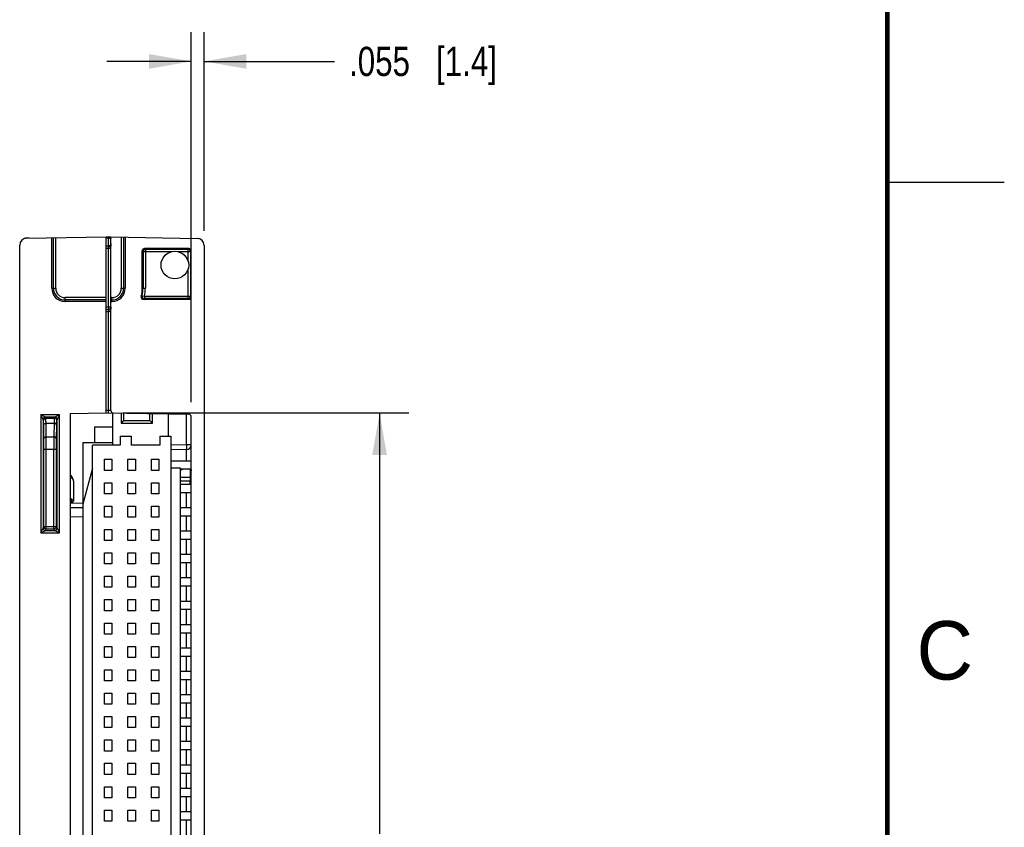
# Model space of a CAD drawing. Header units: inches. Extents: x 0 to 22, y 0 to 17.
# Tile 41 of 42: x 17.8 to 22, y 10 to 13.4. Entities that reach past the tile are written whole.
import ezdxf

# ---------------------------------------------------------------- set-up
doc = ezdxf.new("R2010")
doc.units = ezdxf.units.IN
doc.header["$LTSCALE"] = 1.21
doc.header["$MEASUREMENT"] = 0
doc.layers.get('0').update_dxf_attribs({"linetype": 'CONTINUOUS'})
doc.layers.add('DIMENSIONS', color=7, linetype='CONTINUOUS')
doc.styles.get("Standard").update_dxf_attribs({"font": 'txt', "width": 0.8})
doc.styles.add('TEXTSTYLE_2', font='txt')
doc.dimstyles.new('DIMSTYLE_1', dxfattribs={"dimtxt": 0.125, "dimasz": 0.18, "dimexe": 0.18, "dimexo": 0.0625, "dimgap": 0.09, "dimtad": 0, "dimtih": 1, "dimtoh": 1, "dimdec": 3, "dimzin": 4, "dimdsep": 46, "dimtxsty": 'STANDARD', "dimblk": '_FILLED', "dimblk1": '_FILLED', "dimblk2": '_FILLED', "dimcen": 0.09, "dimadec": 0, "dimazin": 0, "dimtp": 0.01, "dimtm": 0.01, "dimtfac": 1, "dimtdec": 3, "dimtofl": 0, "dimtmove": 0, "dimatfit": 3, "dimldrblk": '_FILLED', "dimfxl": 1, "dimtolj": 1, "dimtzin": 4, "dimarcsym": 0})

# ---------------------------------------------------------------- blocks, each defined once
blk = doc.blocks.new('_FILLED')
at = {"color": 0, "linetype": 'BYBLOCK'}
blk.add_solid([(0, 0), (-1, 0.174), (-1, -0.174)], dxfattribs=at)
blk = doc.blocks.new('*D7')
at = {"layer": 'DIMENSIONS', "color": 2, "linetype": 'CONTINUOUS'}
for p, q in [((18.235, 11.7653), (19.4555, 11.7653)), ((19.3305, 11.7653), (19.3305, 9.9661)), ((19.3305, 8.2504), (19.3305, 9.7161)), ((18.245, 8.2504), (19.4555, 8.2504))]:
    blk.add_line(p, q, dxfattribs=at)
at = {"layer": 'DIMENSIONS', "color": 2, "linetype": 'CONTINUOUS', "xscale": 0.18, "yscale": 0.18, "zscale": 0.18}
for p, rotation in [((19.3305, 11.7653), 90), ((19.3305, 8.2504), 270)]:
    blk.add_blockref('_FILLED', p, dxfattribs=dict(at, rotation=rotation))
at = {"layer": 'DIMENSIONS', "color": 2, "linetype": 'CONTINUOUS', "insert": (19.3305, 9.9036), "char_height": 0.125, "width": 1.325, "attachment_point": 2, "line_spacing_factor": 0.9}
blk.add_mtext('3.515{\\Ftxt.shx;\\W1.000000;\\H0.125000; }[89.28]', dxfattribs=at)
blk = doc.blocks.new('*D8')
at = {"layer": 'DIMENSIONS', "color": 2, "linetype": 'CONTINUOUS'}
for p, q in [((18.5255, 11.8118), (18.5255, 13.3933)), ((18.5805, 12.5442), (18.5805, 13.3933)), ((18.5255, 13.2683), (18.1655, 13.2683)), ((18.5805, 13.2683), (19.1375, 13.2683))]:
    blk.add_line(p, q, dxfattribs=at)
at = {"layer": 'DIMENSIONS', "color": 2, "linetype": 'CONTINUOUS', "xscale": 0.18, "yscale": 0.18, "zscale": 0.18}
blk.add_blockref('_FILLED', (18.5255, 13.2683), dxfattribs=at)
at = {"layer": 'DIMENSIONS', "color": 2, "linetype": 'CONTINUOUS', "xscale": 0.18, "yscale": 0.18, "zscale": 0.18, "rotation": 180}
blk.add_blockref('_FILLED', (18.5805, 13.2683), dxfattribs=at)
at = {"layer": 'DIMENSIONS', "color": 2, "linetype": 'CONTINUOUS', "insert": (19.2, 13.3308), "char_height": 0.125, "width": 1.025, "attachment_point": 1, "line_spacing_factor": 0.9}
blk.add_mtext('.055{\\Ftxt.shx;\\W1.000000;\\H0.125000; }[1.4]', dxfattribs=at)

msp = doc.modelspace()

# ---------------------------------------------------------------- linework, layer by layer
at = {"color": 2, "linetype": 'CONTINUOUS'}
msp.add_line((22, 12.75), (21.5, 12.75), dxfattribs=at)
at = {"color": 7, "linetype": 'CONTINUOUS'}
for p, q in [((17.822, 12.5121), (18.1625, 12.5181)), ((17.822, 12.5121), (17.822, 12.5129)), ((17.8325, 12.5131), (17.8223, 12.5129)), ((17.8325, 12.5131), (17.8325, 12.5123)), ((17.9295, 12.2983), (17.9295, 12.514)), ((17.9364, 12.2983), (17.9364, 12.5141)), ((17.9464, 12.2983), (17.9464, 12.5143)), ((18.1625, 12.5181), (18.1725, 12.5183)), ((18.1625, 11.7651), (18.1625, 12.5181)), ((18.1625, 12.5132), (18.1726, 12.5134)), ((18.1725, 12.5134), (18.1725, 12.5183)), ((18.1725, 12.5183), (18.1825, 12.5181)), ((18.1726, 12.4804), (18.1726, 12.5134)), ((18.1825, 11.7749), (18.1825, 12.5181)), ((18.1825, 12.5181), (18.551, 12.5117)), ((18.2267, 12.5173), (18.2267, 12.2983)), ((18.2367, 12.5171), (18.2367, 12.2983)), ((18.2435, 12.517), (18.2435, 12.2983)), ((17.7925, 6.5374), (17.7925, 12.4822)), ((18.1625, 12.4803), (18.1726, 12.4804)), ((18.1726, 12.4777), (18.1625, 12.4776)), ((18.1726, 12.4677), (18.1625, 12.4676)), ((18.1793, 12.4804), (18.1726, 12.4804)), ((18.1726, 12.4677), (18.1726, 12.4777)), ((18.1726, 12.2177), (18.1726, 12.4677)), ((18.3165, 12.2983), (18.3165, 12.4583)), ((18.3165, 12.4583), (18.3197, 12.4551)), ((18.3197, 12.4551), (18.3197, 12.2983)), ((18.3197, 12.4551), (18.4438, 12.4551)), ((18.3265, 12.4683), (18.3296, 12.4651)), ((18.5155, 12.4683), (18.3265, 12.4683)), ((18.3296, 12.4651), (18.3296, 12.2983)), ((18.3296, 12.4651), (18.5124, 12.4651)), ((18.4672, 12.4551), (18.5224, 12.4551)), ((18.5155, 12.4683), (18.5124, 12.4651)), ((18.5124, 12.4131), (18.5124, 12.4651)), ((18.5255, 12.4583), (18.5224, 12.4551)), ((18.5224, 12.4551), (18.5224, 12.2642)), ((18.5255, 12.2611), (18.5255, 12.4583)), ((18.5805, 12.4817), (18.5805, 6.5379)), ((18.5124, 12.2542), (18.5124, 12.3814)), ((17.9295, 12.2983), (17.9464, 12.2983)), ((18.2267, 12.2983), (18.2435, 12.2983)), ((18.3165, 12.2983), (18.3296, 12.2983)), ((17.9865, 12.2413), (17.9865, 12.2581)), ((18.1625, 12.2581), (17.9865, 12.2581)), ((18.1625, 12.2481), (17.9865, 12.2481)), ((18.1865, 12.2581), (18.1825, 12.2581)), ((18.1865, 12.2481), (18.1825, 12.2481)), ((18.1865, 12.2413), (18.1865, 12.2581)), ((18.3158, 12.2666), (18.3255, 12.2642)), ((18.3215, 12.2511), (18.5155, 12.2511)), ((18.3255, 12.2642), (18.3255, 12.2542)), ((18.3255, 12.2642), (18.5224, 12.2642)), ((18.5124, 12.2542), (18.3255, 12.2542)), ((18.5155, 12.2511), (18.5124, 12.2542)), ((18.5255, 12.2611), (18.5224, 12.2642)), ((18.1625, 12.2413), (17.9865, 12.2413)), ((18.1726, 12.2177), (18.1625, 12.2176)), ((18.1726, 12.2077), (18.1625, 12.2076)), ((18.1825, 12.2177), (18.1726, 12.2177)), ((18.1726, 12.2177), (18.1726, 12.2077)), ((18.1726, 12.1977), (18.1726, 12.2077)), ((18.1825, 12.2413), (18.1865, 12.2413)), ((18.1726, 12.1977), (18.1625, 12.1976)), ((18.1726, 11.7753), (18.1726, 12.1977)), ((17.8826, 11.7567), (17.8826, 11.2524)), ((17.9624, 11.7567), (17.8826, 11.7567)), ((17.9026, 11.7467), (17.8826, 11.7567)), ((17.8926, 11.7367), (17.8826, 11.7567)), ((17.9043, 11.7433), (17.9026, 11.7467)), ((17.9424, 11.7467), (17.9026, 11.7467)), ((17.9043, 11.7433), (17.9407, 11.7433)), ((17.9424, 11.7467), (17.9407, 11.7433)), ((17.9624, 11.7567), (17.9424, 11.7467)), ((17.9624, 11.7567), (17.9524, 11.7367)), ((17.9624, 11.2524), (17.9624, 11.7567)), ((18.0085, 11.7624), (18.1625, 11.7651)), ((18.0085, 11.7624), (18.0085, 8.2531)), ((18.1726, 11.7753), (18.1625, 11.7754)), ((18.1625, 11.7654), (18.5157, 11.7593)), ((18.1725, 11.7653), (18.1726, 11.7753)), ((18.1825, 11.7749), (18.1726, 11.7753)), ((18.1903, 11.6271), (18.1903, 11.765)), ((18.2257, 11.7643), (18.2257, 11.7216)), ((18.2363, 11.7642), (18.2363, 11.7322)), ((18.349, 11.7322), (18.349, 11.7622)), ((18.3596, 11.7216), (18.3596, 11.762)), ((18.4265, 11.7608), (18.4265, 11.6665)), ((18.5059, 11.6285), (18.5059, 11.7594)), ((18.5255, 8.2663), (18.5255, 11.7493)), ((17.8926, 11.7367), (17.8926, 11.2724)), ((17.8943, 11.7333), (17.8926, 11.7367)), ((17.896, 11.6543), (17.895, 11.7126)), ((17.906, 11.6632), (17.905, 11.7215)), ((17.905, 11.7215), (17.94, 11.7215)), ((17.94, 11.7215), (17.939, 11.6632)), ((17.95, 11.7126), (17.949, 11.6543)), ((17.9524, 11.7367), (17.9507, 11.7333)), ((17.9524, 11.2724), (17.9524, 11.7367)), ((18.1125, 11.7059), (18.1125, 11.6389)), ((18.1125, 11.7059), (18.1903, 11.7059)), ((18.2363, 11.7322), (18.2257, 11.7216)), ((18.2257, 11.7216), (18.3596, 11.7216)), ((18.2363, 11.7322), (18.349, 11.7322)), ((18.3596, 11.7216), (18.349, 11.7322)), ((17.9063, 11.6097), (17.906, 11.6632)), ((17.906, 11.6632), (17.939, 11.6632)), ((17.939, 11.6632), (17.9388, 11.6097)), ((18.2218, 11.6665), (18.2218, 11.6271)), ((18.2218, 11.6665), (18.269, 11.6665)), ((18.269, 11.6665), (18.269, 11.6271)), ((18.3911, 11.6665), (18.3911, 11.6271)), ((18.3911, 11.6665), (18.4383, 11.6665)), ((18.4383, 11.6665), (18.4383, 8.32)), ((17.8963, 11.6097), (17.896, 11.6543)), ((17.949, 11.6543), (17.9488, 11.6097)), ((18.062, 11.6389), (18.062, 8.3476)), ((18.062, 11.6389), (18.1903, 11.6389)), ((18.1037, 8.3594), (18.1037, 11.6271)), ((18.2218, 11.6271), (18.1037, 11.6271)), ((18.3911, 11.6271), (18.269, 11.6271)), ((18.5059, 11.6285), (18.4383, 11.6279)), ((18.5255, 11.6285), (18.5059, 11.6285)), ((17.8963, 11.2798), (17.8963, 11.6097)), ((17.8963, 11.6097), (17.9488, 11.6097)), ((17.9063, 11.2698), (17.9063, 11.6097)), ((17.9388, 11.2698), (17.9388, 11.6097)), ((17.9488, 11.6097), (17.9488, 11.2798)), ((18.5057, 11.6085), (18.4383, 11.6079)), ((18.5057, 11.561), (18.5057, 11.6085)), ((18.1037, 11.5287), (18.0624, 11.3744)), ((18.1553, 11.5196), (18.1553, 11.5669)), ((18.1553, 11.5669), (18.1868, 11.5669)), ((18.1868, 11.5669), (18.1868, 11.5196)), ((18.2553, 11.5196), (18.2553, 11.5669)), ((18.2553, 11.5669), (18.2868, 11.5669)), ((18.2868, 11.5669), (18.2868, 11.5196)), ((18.3553, 11.5196), (18.3553, 11.5669)), ((18.3553, 11.5669), (18.3868, 11.5669)), ((18.3868, 11.5669), (18.3868, 11.5196)), ((18.4383, 11.561), (18.5255, 11.561)), ((18.4797, 11.5287), (18.4383, 11.5287)), ((18.4797, 8.4578), (18.4797, 11.5287)), ((18.1868, 11.5196), (18.1553, 11.5196)), ((18.2868, 11.5196), (18.2553, 11.5196)), ((18.3868, 11.5196), (18.3553, 11.5196)), ((18.4797, 11.5255), (18.5255, 11.5255)), ((18.5215, 11.4898), (18.4797, 11.4898)), ((18.5215, 11.5153), (18.5215, 11.4898)), ((18.5218, 11.4748), (18.5218, 11.4898)), ((18.0225, 11.4738), (18.0225, 11.3896)), ((18.1553, 11.4196), (18.1553, 11.4669)), ((18.1553, 11.4669), (18.1868, 11.4669)), ((18.1868, 11.4669), (18.1868, 11.4196)), ((18.2553, 11.4196), (18.2553, 11.4669)), ((18.2553, 11.4669), (18.2868, 11.4669)), ((18.2868, 11.4669), (18.2868, 11.4196)), ((18.3553, 11.4196), (18.3553, 11.4669)), ((18.3553, 11.4669), (18.3868, 11.4669)), ((18.3868, 11.4669), (18.3868, 11.4196)), ((18.4797, 11.4748), (18.5215, 11.4748)), ((18.4797, 11.461), (18.5255, 11.461)), ((18.5215, 11.461), (18.5215, 11.4748)), ((18.1868, 11.4196), (18.1553, 11.4196)), ((18.2868, 11.4196), (18.2553, 11.4196)), ((18.3868, 11.4196), (18.3553, 11.4196)), ((18.4797, 11.4255), (18.5255, 11.4255)), ((18.5057, 11.361), (18.5057, 11.4255)), ((18.0225, 11.3896), (18.0085, 11.4014)), ((18.0176, 11.3846), (18.0085, 11.3958)), ((18.0085, 11.3844), (18.0176, 11.3846)), ((18.0085, 11.3804), (18.062, 11.3799)), ((18.062, 11.3599), (18.0085, 11.3604)), ((18.0624, 11.3744), (18.0624, 8.6121)), ((18.1553, 11.3196), (18.1553, 11.3669)), ((18.1553, 11.3669), (18.1868, 11.3669)), ((18.1868, 11.3669), (18.1868, 11.3196)), ((18.2553, 11.3196), (18.2553, 11.3669)), ((18.2553, 11.3669), (18.2868, 11.3669)), ((18.2868, 11.3669), (18.2868, 11.3196)), ((18.3553, 11.3196), (18.3553, 11.3669)), ((18.3553, 11.3669), (18.3868, 11.3669)), ((18.3868, 11.3669), (18.3868, 11.3196)), ((18.4797, 11.361), (18.5255, 11.361)), ((18.062, 11.359), (18.0085, 11.3595)), ((18.062, 11.3199), (18.0085, 11.3204)), ((18.1868, 11.3196), (18.1553, 11.3196)), ((18.2868, 11.3196), (18.2553, 11.3196)), ((18.3868, 11.3196), (18.3553, 11.3196)), ((18.4797, 11.3255), (18.5255, 11.3255)), ((18.5059, 11.261), (18.5059, 11.3255)), ((17.8926, 11.2724), (17.8963, 11.2798)), ((17.8963, 11.2798), (17.9488, 11.2798)), ((17.9488, 11.2798), (17.9524, 11.2724)), ((17.8826, 11.2524), (17.8926, 11.2724)), ((17.8826, 11.2524), (17.9026, 11.2624)), ((17.8826, 11.2524), (17.9624, 11.2524)), ((17.9026, 11.2624), (17.9063, 11.2698)), ((17.9026, 11.2624), (17.9424, 11.2624)), ((17.9063, 11.2698), (17.9388, 11.2698)), ((17.9388, 11.2698), (17.9424, 11.2624)), ((17.9424, 11.2624), (17.9624, 11.2524)), ((17.9524, 11.2724), (17.9624, 11.2524)), ((18.1553, 11.2196), (18.1553, 11.2669)), ((18.1553, 11.2669), (18.1868, 11.2669)), ((18.1868, 11.2669), (18.1868, 11.2196)), ((18.2553, 11.2196), (18.2553, 11.2669)), ((18.2553, 11.2669), (18.2868, 11.2669)), ((18.2868, 11.2669), (18.2868, 11.2196)), ((18.3553, 11.2196), (18.3553, 11.2669)), ((18.3553, 11.2669), (18.3868, 11.2669)), ((18.3868, 11.2669), (18.3868, 11.2196)), ((18.4797, 11.261), (18.5255, 11.261)), ((18.1868, 11.2196), (18.1553, 11.2196)), ((18.2868, 11.2196), (18.2553, 11.2196)), ((18.3868, 11.2196), (18.3553, 11.2196)), ((18.4797, 11.2255), (18.5255, 11.2255)), ((18.5059, 11.161), (18.5059, 11.2255)), ((18.1553, 11.1196), (18.1553, 11.1669)), ((18.1553, 11.1669), (18.1868, 11.1669)), ((18.1868, 11.1669), (18.1868, 11.1196)), ((18.2553, 11.1196), (18.2553, 11.1669)), ((18.2553, 11.1669), (18.2868, 11.1669)), ((18.2868, 11.1669), (18.2868, 11.1196)), ((18.3553, 11.1196), (18.3553, 11.1669)), ((18.3553, 11.1669), (18.3868, 11.1669)), ((18.3868, 11.1669), (18.3868, 11.1196)), ((18.4797, 11.161), (18.5255, 11.161)), ((18.1868, 11.1196), (18.1553, 11.1196)), ((18.2868, 11.1196), (18.2553, 11.1196)), ((18.3868, 11.1196), (18.3553, 11.1196)), ((18.4797, 11.1255), (18.5255, 11.1255)), ((18.5059, 11.061), (18.5059, 11.1255)), ((18.1553, 11.0196), (18.1553, 11.0669)), ((18.1553, 11.0669), (18.1868, 11.0669)), ((18.1868, 11.0669), (18.1868, 11.0196)), ((18.2553, 11.0196), (18.2553, 11.0669)), ((18.2553, 11.0669), (18.2868, 11.0669)), ((18.2868, 11.0669), (18.2868, 11.0196)), ((18.3553, 11.0196), (18.3553, 11.0669)), ((18.3553, 11.0669), (18.3868, 11.0669)), ((18.3868, 11.0669), (18.3868, 11.0196)), ((18.4797, 11.061), (18.5255, 11.061)), ((18.4797, 11.0255), (18.5255, 11.0255)), ((18.5059, 10.961), (18.5059, 11.0255)), ((18.1868, 11.0196), (18.1553, 11.0196)), ((18.2868, 11.0196), (18.2553, 11.0196)), ((18.3868, 11.0196), (18.3553, 11.0196)), ((18.1553, 10.9196), (18.1553, 10.9669)), ((18.1553, 10.9669), (18.1868, 10.9669)), ((18.1868, 10.9669), (18.1868, 10.9196)), ((18.2553, 10.9196), (18.2553, 10.9669)), ((18.2553, 10.9669), (18.2868, 10.9669)), ((18.2868, 10.9669), (18.2868, 10.9196)), ((18.3553, 10.9196), (18.3553, 10.9669)), ((18.3553, 10.9669), (18.3868, 10.9669)), ((18.3868, 10.9669), (18.3868, 10.9196)), ((18.4797, 10.961), (18.5255, 10.961)), ((18.1868, 10.9196), (18.1553, 10.9196)), ((18.2868, 10.9196), (18.2553, 10.9196)), ((18.3868, 10.9196), (18.3553, 10.9196)), ((18.4797, 10.9255), (18.5255, 10.9255)), ((18.5059, 10.861), (18.5059, 10.9255)), ((18.1553, 10.8196), (18.1553, 10.8669)), ((18.1553, 10.8669), (18.1868, 10.8669)), ((18.1868, 10.8669), (18.1868, 10.8196)), ((18.2553, 10.8196), (18.2553, 10.8669)), ((18.2553, 10.8669), (18.2868, 10.8669)), ((18.2868, 10.8669), (18.2868, 10.8196)), ((18.3553, 10.8196), (18.3553, 10.8669)), ((18.3553, 10.8669), (18.3868, 10.8669)), ((18.3868, 10.8669), (18.3868, 10.8196)), ((18.4797, 10.861), (18.5255, 10.861)), ((18.1868, 10.8196), (18.1553, 10.8196)), ((18.2868, 10.8196), (18.2553, 10.8196)), ((18.3868, 10.8196), (18.3553, 10.8196)), ((18.4797, 10.8255), (18.5255, 10.8255)), ((18.5059, 10.761), (18.5059, 10.8255)), ((18.1553, 10.7196), (18.1553, 10.7669)), ((18.1553, 10.7669), (18.1868, 10.7669)), ((18.1868, 10.7669), (18.1868, 10.7196)), ((18.2553, 10.7196), (18.2553, 10.7669)), ((18.2553, 10.7669), (18.2868, 10.7669)), ((18.2868, 10.7669), (18.2868, 10.7196)), ((18.3553, 10.7196), (18.3553, 10.7669)), ((18.3553, 10.7669), (18.3868, 10.7669)), ((18.3868, 10.7669), (18.3868, 10.7196)), ((18.4797, 10.761), (18.5255, 10.761)), ((18.1868, 10.7196), (18.1553, 10.7196)), ((18.2868, 10.7196), (18.2553, 10.7196)), ((18.3868, 10.7196), (18.3553, 10.7196)), ((18.4797, 10.7255), (18.5255, 10.7255)), ((18.5059, 10.661), (18.5059, 10.7255)), ((18.1553, 10.6196), (18.1553, 10.6669)), ((18.1553, 10.6669), (18.1868, 10.6669)), ((18.1868, 10.6669), (18.1868, 10.6196)), ((18.2553, 10.6196), (18.2553, 10.6669)), ((18.2553, 10.6669), (18.2868, 10.6669)), ((18.2868, 10.6669), (18.2868, 10.6196)), ((18.3553, 10.6196), (18.3553, 10.6669)), ((18.3553, 10.6669), (18.3868, 10.6669)), ((18.3868, 10.6669), (18.3868, 10.6196)), ((18.4797, 10.661), (18.5255, 10.661)), ((18.1868, 10.6196), (18.1553, 10.6196)), ((18.2868, 10.6196), (18.2553, 10.6196)), ((18.3868, 10.6196), (18.3553, 10.6196)), ((18.4797, 10.6255), (18.5255, 10.6255)), ((18.5059, 10.561), (18.5059, 10.6255)), ((18.1553, 10.5196), (18.1553, 10.5669)), ((18.1553, 10.5669), (18.1868, 10.5669)), ((18.1868, 10.5669), (18.1868, 10.5196)), ((18.2553, 10.5196), (18.2553, 10.5669)), ((18.2553, 10.5669), (18.2868, 10.5669)), ((18.2868, 10.5669), (18.2868, 10.5196)), ((18.3553, 10.5196), (18.3553, 10.5669)), ((18.3553, 10.5669), (18.3868, 10.5669)), ((18.3868, 10.5669), (18.3868, 10.5196)), ((18.4797, 10.561), (18.5255, 10.561)), ((18.1868, 10.5196), (18.1553, 10.5196)), ((18.2868, 10.5196), (18.2553, 10.5196)), ((18.3868, 10.5196), (18.3553, 10.5196)), ((18.4797, 10.5255), (18.5255, 10.5255)), ((18.5059, 10.461), (18.5059, 10.5255)), ((18.1553, 10.4196), (18.1553, 10.4669)), ((18.1553, 10.4669), (18.1868, 10.4669)), ((18.1868, 10.4669), (18.1868, 10.4196)), ((18.2553, 10.4196), (18.2553, 10.4669)), ((18.2553, 10.4669), (18.2868, 10.4669)), ((18.2868, 10.4669), (18.2868, 10.4196)), ((18.3553, 10.4196), (18.3553, 10.4669)), ((18.3553, 10.4669), (18.3868, 10.4669)), ((18.3868, 10.4669), (18.3868, 10.4196)), ((18.4797, 10.461), (18.5255, 10.461)), ((18.1868, 10.4196), (18.1553, 10.4196)), ((18.2868, 10.4196), (18.2553, 10.4196)), ((18.3868, 10.4196), (18.3553, 10.4196)), ((18.4797, 10.4255), (18.5255, 10.4255)), ((18.5059, 10.361), (18.5059, 10.4255)), ((18.1553, 10.3196), (18.1553, 10.3669)), ((18.1553, 10.3669), (18.1868, 10.3669)), ((18.1868, 10.3669), (18.1868, 10.3196)), ((18.2553, 10.3196), (18.2553, 10.3669)), ((18.2553, 10.3669), (18.2868, 10.3669)), ((18.2868, 10.3669), (18.2868, 10.3196)), ((18.3553, 10.3196), (18.3553, 10.3669)), ((18.3553, 10.3669), (18.3868, 10.3669)), ((18.3868, 10.3669), (18.3868, 10.3196)), ((18.4797, 10.361), (18.5255, 10.361)), ((18.1868, 10.3196), (18.1553, 10.3196)), ((18.2868, 10.3196), (18.2553, 10.3196)), ((18.3868, 10.3196), (18.3553, 10.3196)), ((18.4797, 10.3255), (18.5255, 10.3255)), ((18.5059, 10.261), (18.5059, 10.3255)), ((18.1553, 10.2196), (18.1553, 10.2669)), ((18.1553, 10.2669), (18.1868, 10.2669)), ((18.1868, 10.2669), (18.1868, 10.2196)), ((18.2553, 10.2196), (18.2553, 10.2669)), ((18.2553, 10.2669), (18.2868, 10.2669)), ((18.2868, 10.2669), (18.2868, 10.2196)), ((18.3553, 10.2196), (18.3553, 10.2669)), ((18.3553, 10.2669), (18.3868, 10.2669)), ((18.3868, 10.2669), (18.3868, 10.2196)), ((18.4797, 10.261), (18.5255, 10.261)), ((18.4797, 10.2255), (18.5255, 10.2255)), ((18.5059, 10.161), (18.5059, 10.2255)), ((18.1868, 10.2196), (18.1553, 10.2196)), ((18.2868, 10.2196), (18.2553, 10.2196)), ((18.3868, 10.2196), (18.3553, 10.2196)), ((18.1553, 10.1196), (18.1553, 10.1669)), ((18.1553, 10.1669), (18.1868, 10.1669)), ((18.1868, 10.1669), (18.1868, 10.1196)), ((18.2553, 10.1196), (18.2553, 10.1669)), ((18.2553, 10.1669), (18.2868, 10.1669)), ((18.2868, 10.1669), (18.2868, 10.1196)), ((18.3553, 10.1196), (18.3553, 10.1669)), ((18.3553, 10.1669), (18.3868, 10.1669)), ((18.3868, 10.1669), (18.3868, 10.1196)), ((18.4797, 10.161), (18.5255, 10.161)), ((18.1868, 10.1196), (18.1553, 10.1196)), ((18.2868, 10.1196), (18.2553, 10.1196)), ((18.3868, 10.1196), (18.3553, 10.1196)), ((18.4797, 10.1255), (18.5255, 10.1255)), ((18.5059, 10.061), (18.5059, 10.1255)), ((18.1553, 10.0196), (18.1553, 10.0669)), ((18.1553, 10.0669), (18.1868, 10.0669)), ((18.1868, 10.0669), (18.1868, 10.0196)), ((18.2553, 10.0196), (18.2553, 10.0669)), ((18.2553, 10.0669), (18.2868, 10.0669)), ((18.2868, 10.0669), (18.2868, 10.0196)), ((18.3553, 10.0196), (18.3553, 10.0669)), ((18.3553, 10.0669), (18.3868, 10.0669)), ((18.3868, 10.0669), (18.3868, 10.0196)), ((18.4797, 10.061), (18.5255, 10.061)), ((18.1868, 10.0196), (18.1553, 10.0196)), ((18.2868, 10.0196), (18.2553, 10.0196)), ((18.3868, 10.0196), (18.3553, 10.0196)), ((18.4797, 10.0255), (18.5255, 10.0255)), ((18.5059, 9.961), (18.5059, 10.0255))]:
    msp.add_line(p, q, dxfattribs=at)
at = {"color": 7, "linetype": 'CONTINUOUS', "const_width": 0.02}
msp.add_lwpolyline([(21.5, 0.5), (21.5, 16.5)], dxfattribs=at)
at = {"color": 7, "linetype": 'CONTINUOUS'}
msp.add_lwpolyline([(18.0176, 11.3846), (18.0178, 11.3846), (18.0182, 11.3846), (18.0185, 11.3847), (18.0189, 11.3848), (18.0192, 11.3849), (18.0196, 11.385), (18.0199, 11.3852), (18.0202, 11.3854), (18.0205, 11.3856), (18.0208, 11.3858), (18.0211, 11.386)], dxfattribs=at)
msp.add_circle((18.4555, 12.3973), 0.0591, dxfattribs=at)
for centre, radius, start, end in [((17.8225, 12.4822), 0.03, 91, 180), ((18.5505, 12.4817), 0.03, 0, 89), ((18.1725, 12.4877), 0.01, 270.5, 360), ((17.0749, 12.4724), 1.0977, 0.2777, 0.4178), ((18.3297, 12.4551), 0.01, 90.0209, 179.9791), ((18.5124, 12.4551), 0.01, 0.0209, 89.9791), ((17.9865, 12.2983), 0.057, 180, 270), ((17.9865, 12.2983), 0.0502, 180, 270), ((17.9865, 12.2983), 0.0402, 180, 270), ((18.1865, 12.2983), 0.057, 270, 360), ((18.1865, 12.2983), 0.0502, 270, 360), ((18.1865, 12.2983), 0.0402, 270, 360), ((18.1865, 12.2983), 0.13, 344.6046, 360), ((18.1865, 12.2983), 0.1331, 346.2417, 360), ((18.1865, 12.2983), 0.1431, 346.2417, 360), ((18.3215, 12.2611), 0.01, 164.5968, 270.0077), ((18.1228, 12.5313), 0.3276, 305.2388, 306.094), ((18.3255, 12.2642), 0.01, 166.2711, 269.9706), ((18.105, 12.5352), 0.3572, 307.3035, 308.1237), ((18.5124, 12.2642), 0.01, 270.0209, 359.9791), ((18.1725, 12.2177), 0.01, 270.5, 360), ((17.9026, 11.7367), 0.01, 90.028, 179.9966), ((17.9043, 11.7333), 0.01, 90.0067, 179.9858), ((17.9407, 11.7333), 0.01, 0.0142, 89.9933), ((17.9424, 11.7367), 0.01, 0.0035, 89.9764), ((18.1925, 11.7749), 0.01, 180, 269), ((18.5155, 11.7493), 0.01, 0, 89), ((18.5055, 11.6285), 0.02, 270.5, 360), ((17.9925, 11.4738), 0.03, 0, 57.7637), ((18.2487, 12.1994), 0.714, 288.8752, 289.2947), ((18.2579, 12.1439), 0.6611, 289.6037, 290.6941), ((18.0175, 11.3896), 0.005, 271, 0.0421), ((17.9063, 11.2798), 0.01, 180.0142, 269.9933), ((17.9388, 11.2798), 0.01, 270.0067, 359.9858), ((17.9026, 11.2724), 0.01, 180.0035, 269.9764), ((17.9424, 11.2724), 0.01, 270.028, 359.9966)]:
    msp.add_arc(centre, radius, start, end, dxfattribs=at)
for centre, major_axis, start_param, end_param in [((18.3265, 12.4583), (0.00707, -0.00707), 2.356347, 3.926839), ((18.5155, 12.4583), (0.00707, 0.00707), -0.785246, 0.785246), ((18.5155, 12.2611), (0.00707, -0.00707), -0.785246, 0.785246)]:
    msp.add_ellipse(centre, major_axis=major_axis, ratio=0.999695, start_param=start_param, end_param=end_param, dxfattribs=at)
for points, knots in [([(17.822, 12.5129), (17.8218, 12.5129), (17.8215, 12.5129), (17.8211, 12.5128), (17.8207, 12.5128), (17.8202, 12.5128), (17.8195, 12.5127), (17.8189, 12.5126), (17.8183, 12.5126), (17.8177, 12.5125), (17.8169, 12.5123), (17.8159, 12.5121), (17.8147, 12.5117), (17.8136, 12.5114), (17.8121, 12.5108), (17.8102, 12.51), (17.8081, 12.5088), (17.8061, 12.5075), (17.8049, 12.5065), (17.8043, 12.506)], [0, 0, 0, 0, 0.031646, 0.047469, 0.06329, 0.094925, 0.12655, 0.158164, 0.189762, 0.221342, 0.252903, 0.315953, 0.378899, 0.441726, 0.504419, 0.629332, 0.753594, 0.877157, 1, 1, 1, 1]), ([(18.1726, 12.5134), (18.1729, 12.5134), (18.1736, 12.5134), (18.1746, 12.5133), (18.1755, 12.5133), (18.1764, 12.5132), (18.1773, 12.5131), (18.1781, 12.513), (18.1789, 12.5128), (18.1796, 12.5127), (18.1802, 12.5126), (18.1806, 12.5125), (18.1809, 12.5124), (18.1811, 12.5123), (18.1814, 12.5122), (18.1816, 12.5121), (18.1818, 12.512), (18.1819, 12.5119), (18.1821, 12.5119), (18.1822, 12.5118), (18.1823, 12.5117), (18.1824, 12.5116), (18.1825, 12.5115), (18.1825, 12.5114), (18.1825, 12.5113), (18.1825, 12.5113), (18.1825, 12.5113)], [0, 0, 0, 0, 0.094574, 0.188151, 0.279834, 0.368755, 0.454093, 0.535076, 0.610996, 0.681218, 0.745184, 0.774673, 0.802431, 0.828416, 0.852594, 0.874941, 0.895445, 0.914107, 0.930948, 0.946014, 0.959387, 0.971204, 0.981676, 0.991123, 0.995603, 1, 1, 1, 1]), ([(18.1825, 12.4877), (18.1825, 12.4867), (18.1825, 12.4853), (18.1823, 12.4833), (18.1821, 12.4819), (18.1818, 12.4804), (18.1815, 12.479), (18.1811, 12.4775), (18.1808, 12.4764), (18.1804, 12.4754), (18.18, 12.4745), (18.1796, 12.4736), (18.1792, 12.4727), (18.1788, 12.4722), (18.1786, 12.4718), (18.1783, 12.4714), (18.1781, 12.4711), (18.1779, 12.4708), (18.1776, 12.4705), (18.1773, 12.4701), (18.1769, 12.4697), (18.1763, 12.4692), (18.1758, 12.4688), (18.1753, 12.4685), (18.175, 12.4683), (18.1746, 12.4681), (18.1742, 12.468), (18.1738, 12.4679), (18.1735, 12.4678), (18.1732, 12.4678), (18.173, 12.4677), (18.1727, 12.4677), (18.1726, 12.4677)], [0, 0, 0, 0, 0.121681, 0.182574, 0.243519, 0.30454, 0.36566, 0.426913, 0.488339, 0.519136, 0.55, 0.611955, 0.643085, 0.674333, 0.69001, 0.705727, 0.721484, 0.737288, 0.753141, 0.76905, 0.801045, 0.833323, 0.86593, 0.882378, 0.898922, 0.915566, 0.932305, 0.949134, 0.966039, 0.974516, 0.983004, 1, 1, 1, 1]), ([(18.1825, 12.2177), (18.1825, 12.2167), (18.1825, 12.2153), (18.1823, 12.2133), (18.1821, 12.2119), (18.1818, 12.2104), (18.1815, 12.209), (18.1811, 12.2075), (18.1808, 12.2064), (18.1804, 12.2054), (18.18, 12.2045), (18.1796, 12.2036), (18.1792, 12.2027), (18.1788, 12.2022), (18.1786, 12.2018), (18.1783, 12.2014), (18.1781, 12.2011), (18.1779, 12.2008), (18.1776, 12.2005), (18.1773, 12.2001), (18.1769, 12.1997), (18.1763, 12.1992), (18.1758, 12.1988), (18.1753, 12.1985), (18.175, 12.1983), (18.1746, 12.1981), (18.1742, 12.198), (18.1738, 12.1979), (18.1735, 12.1978), (18.1732, 12.1978), (18.173, 12.1977), (18.1727, 12.1977), (18.1726, 12.1977)], [0, 0, 0, 0, 0.121681, 0.182574, 0.243519, 0.30454, 0.36566, 0.426913, 0.488339, 0.519136, 0.55, 0.611955, 0.643085, 0.674333, 0.69001, 0.705727, 0.721484, 0.737288, 0.753141, 0.76905, 0.801045, 0.833323, 0.86593, 0.882378, 0.898922, 0.915566, 0.932305, 0.949134, 0.966039, 0.974516, 0.983004, 1, 1, 1, 1]), ([(17.905, 11.7215), (17.905, 11.7231), (17.905, 11.7255), (17.9049, 11.7285), (17.9049, 11.7306), (17.9048, 11.7325), (17.9048, 11.7342), (17.9047, 11.7359), (17.9047, 11.7373), (17.9046, 11.7386), (17.9046, 11.7397), (17.9046, 11.7406), (17.9045, 11.7412), (17.9045, 11.7416), (17.9045, 11.7419), (17.9045, 11.7422), (17.9044, 11.7425), (17.9044, 11.7427), (17.9044, 11.7429), (17.9044, 11.743), (17.9044, 11.7431), (17.9044, 11.7431), (17.9043, 11.7432), (17.9043, 11.7432), (17.9043, 11.7433), (17.9043, 11.7433)], [0, 0, 0, 0, 0.223118, 0.324587, 0.419219, 0.506938, 0.587674, 0.661362, 0.727944, 0.787367, 0.839586, 0.884558, 0.904317, 0.922252, 0.938361, 0.952642, 0.965092, 0.975713, 0.984505, 0.988216, 0.991471, 0.994273, 0.996624, 0.99853, 1, 1, 1, 1]), ([(17.9407, 11.7433), (17.9407, 11.7433), (17.9407, 11.7432), (17.9407, 11.7432), (17.9407, 11.7431), (17.9407, 11.7431), (17.9407, 11.743), (17.9407, 11.7429), (17.9406, 11.7427), (17.9406, 11.7425), (17.9406, 11.7422), (17.9406, 11.7419), (17.9405, 11.7416), (17.9405, 11.7412), (17.9405, 11.7406), (17.9404, 11.7397), (17.9404, 11.7386), (17.9404, 11.7373), (17.9403, 11.7359), (17.9403, 11.7342), (17.9402, 11.7325), (17.9402, 11.7306), (17.9401, 11.7285), (17.9401, 11.7255), (17.94, 11.7231), (17.94, 11.7215)], [0, 0, 0, 0, 0.00147, 0.003376, 0.005727, 0.008529, 0.011784, 0.015495, 0.024287, 0.034908, 0.047358, 0.061639, 0.077748, 0.095683, 0.115442, 0.160414, 0.212633, 0.272056, 0.338638, 0.412326, 0.493062, 0.580781, 0.675413, 0.776882, 1, 1, 1, 1]), ([(17.895, 11.7126), (17.895, 11.7134), (17.895, 11.7149), (17.895, 11.7172), (17.8949, 11.7193), (17.8949, 11.7212), (17.8948, 11.723), (17.8948, 11.7247), (17.8947, 11.7262), (17.8947, 11.7276), (17.8946, 11.7288), (17.8946, 11.7299), (17.8946, 11.7307), (17.8945, 11.7313), (17.8945, 11.7317), (17.8945, 11.732), (17.8945, 11.7323), (17.8944, 11.7325), (17.8944, 11.7328), (17.8944, 11.7329), (17.8944, 11.733), (17.8944, 11.7331), (17.8944, 11.7331), (17.8943, 11.7332), (17.8943, 11.7332), (17.8943, 11.7333), (17.8943, 11.7333)], [0, 0, 0, 0, 0.11481, 0.223021, 0.324499, 0.419155, 0.506899, 0.587643, 0.66133, 0.727909, 0.78733, 0.839547, 0.884515, 0.904268, 0.922194, 0.938288, 0.952554, 0.964993, 0.975601, 0.984378, 0.98809, 0.991358, 0.994186, 0.996571, 0.998508, 1, 1, 1, 1]), ([(17.895, 11.7126), (17.895, 11.7129), (17.8951, 11.7135), (17.8952, 11.7143), (17.8955, 11.7152), (17.8958, 11.716), (17.8962, 11.7168), (17.8967, 11.7175), (17.8973, 11.7182), (17.898, 11.7189), (17.8987, 11.7195), (17.8995, 11.72), (17.9003, 11.7204), (17.9012, 11.7208), (17.9021, 11.7211), (17.9031, 11.7213), (17.9041, 11.7215), (17.9047, 11.7215), (17.905, 11.7215)], [0, 0, 0, 0, 0.058809, 0.11779, 0.17708, 0.236803, 0.29706, 0.357934, 0.419479, 0.481724, 0.544668, 0.608287, 0.672531, 0.737327, 0.802584, 0.868196, 0.934043, 1, 1, 1, 1]), ([(17.95, 11.7126), (17.95, 11.7129), (17.95, 11.7135), (17.9498, 11.7143), (17.9496, 11.7152), (17.9492, 11.716), (17.9488, 11.7168), (17.9483, 11.7175), (17.9477, 11.7182), (17.9471, 11.7189), (17.9463, 11.7195), (17.9456, 11.72), (17.9447, 11.7204), (17.9438, 11.7208), (17.9429, 11.7211), (17.942, 11.7213), (17.941, 11.7215), (17.9403, 11.7215), (17.94, 11.7215)], [0, 0, 0, 0, 0.058809, 0.11779, 0.17708, 0.236803, 0.29706, 0.357934, 0.419479, 0.481724, 0.544668, 0.608287, 0.672531, 0.737327, 0.802584, 0.868196, 0.934043, 1, 1, 1, 1]), ([(17.9507, 11.7333), (17.9507, 11.7333), (17.9507, 11.7332), (17.9507, 11.7332), (17.9507, 11.7331), (17.9507, 11.7331), (17.9507, 11.733), (17.9507, 11.7329), (17.9506, 11.7328), (17.9506, 11.7325), (17.9506, 11.7323), (17.9506, 11.732), (17.9505, 11.7317), (17.9505, 11.7313), (17.9505, 11.7307), (17.9504, 11.7299), (17.9504, 11.7288), (17.9504, 11.7276), (17.9503, 11.7262), (17.9503, 11.7247), (17.9502, 11.723), (17.9502, 11.7212), (17.9501, 11.7193), (17.9501, 11.7172), (17.95, 11.7149), (17.95, 11.7134), (17.95, 11.7126)], [0, 0, 0, 0, 0.001492, 0.003429, 0.005814, 0.008642, 0.01191, 0.015622, 0.024399, 0.035007, 0.047446, 0.061712, 0.077806, 0.095732, 0.115485, 0.160453, 0.21267, 0.272091, 0.33867, 0.412357, 0.493101, 0.580845, 0.675501, 0.776979, 0.88519, 1, 1, 1, 1]), ([(17.896, 11.6543), (17.896, 11.6546), (17.8961, 11.6552), (17.8962, 11.656), (17.8965, 11.6569), (17.8968, 11.6577), (17.8972, 11.6585), (17.8977, 11.6592), (17.8983, 11.6599), (17.899, 11.6606), (17.8997, 11.6612), (17.9005, 11.6617), (17.9013, 11.6621), (17.9022, 11.6625), (17.9031, 11.6628), (17.9041, 11.663), (17.9051, 11.6632), (17.9057, 11.6632), (17.906, 11.6632)], [0, 0, 0, 0, 0.058809, 0.11779, 0.17708, 0.236803, 0.29706, 0.357934, 0.419479, 0.481724, 0.544668, 0.608287, 0.672531, 0.737327, 0.802584, 0.868196, 0.934043, 1, 1, 1, 1]), ([(17.949, 11.6543), (17.949, 11.6546), (17.949, 11.6552), (17.9488, 11.656), (17.9486, 11.6569), (17.9482, 11.6577), (17.9478, 11.6585), (17.9473, 11.6592), (17.9467, 11.6599), (17.9461, 11.6606), (17.9453, 11.6612), (17.9446, 11.6617), (17.9437, 11.6621), (17.9428, 11.6625), (17.9419, 11.6628), (17.941, 11.663), (17.94, 11.6632), (17.9393, 11.6632), (17.939, 11.6632)], [0, 0, 0, 0, 0.058809, 0.11779, 0.17708, 0.236803, 0.29706, 0.357934, 0.419479, 0.481724, 0.544668, 0.608287, 0.672531, 0.737327, 0.802584, 0.868196, 0.934043, 1, 1, 1, 1]), ([(18.5059, 11.6285), (18.5059, 11.6278), (18.5059, 11.6265), (18.5059, 11.6246), (18.5059, 11.6227), (18.5059, 11.6209), (18.5059, 11.6191), (18.5059, 11.6174), (18.5059, 11.6158), (18.5059, 11.6144), (18.5059, 11.6133), (18.5059, 11.6124), (18.5059, 11.6119), (18.5059, 11.6113), (18.5058, 11.6109), (18.5058, 11.6104), (18.5058, 11.61), (18.5058, 11.6097), (18.5058, 11.6094), (18.5058, 11.6091), (18.5058, 11.6089), (18.5058, 11.6088), (18.5057, 11.6087), (18.5057, 11.6086), (18.5057, 11.6086), (18.5057, 11.6086), (18.5057, 11.6085), (18.5057, 11.6085), (18.5057, 11.6085), (18.5057, 11.6085), (18.5057, 11.6085), (18.5057, 11.6085), (18.5057, 11.6085), (18.5057, 11.6085)], [0, 0, 0, 0, 0.09795, 0.194956, 0.290084, 0.382419, 0.471071, 0.555187, 0.633958, 0.706626, 0.772493, 0.802674, 0.830924, 0.857173, 0.881358, 0.903423, 0.923313, 0.940982, 0.956388, 0.969495, 0.980273, 0.984782, 0.9887, 0.992028, 0.994764, 0.995911, 0.996911, 0.997766, 0.998475, 0.999044, 0.999277, 0.999477, 1, 1, 1, 1]), ([(18.0225, 11.4738), (18.0225, 11.474), (18.0225, 11.4744), (18.0225, 11.475), (18.0224, 11.4756), (18.0223, 11.4764), (18.022, 11.4774), (18.0217, 11.4784), (18.0214, 11.4791), (18.0211, 11.4799), (18.0206, 11.4809), (18.0199, 11.482), (18.019, 11.4832), (18.0181, 11.4843), (18.0171, 11.4853), (18.0159, 11.4863), (18.0146, 11.4873), (18.0133, 11.4882), (18.0118, 11.4891), (18.0102, 11.4899), (18.0091, 11.4904), (18.0085, 11.4907)], [0, 0, 0, 0, 0.025907, 0.051842, 0.077854, 0.103973, 0.15667, 0.21023, 0.237423, 0.264931, 0.321002, 0.3787, 0.438244, 0.499836, 0.563655, 0.629857, 0.698572, 0.769898, 0.843902, 0.920609, 1, 1, 1, 1]), ([(18.5191, 11.5256), (18.5193, 11.5252), (18.5197, 11.5244), (18.5202, 11.5231), (18.5206, 11.5219), (18.5209, 11.5206), (18.5212, 11.5193), (18.5213, 11.518), (18.5215, 11.5166), (18.5215, 11.5157), (18.5215, 11.5153)], [0, 0, 0, 0, 0.125119, 0.249753, 0.374167, 0.498581, 0.623193, 0.748183, 0.873726, 1, 1, 1, 1]), ([(18.5215, 11.5153), (18.5218, 11.5153), (18.5223, 11.5154), (18.5231, 11.5157), (18.5237, 11.516), (18.5241, 11.5162), (18.5245, 11.5165), (18.5248, 11.5168), (18.5251, 11.5172), (18.5252, 11.5174), (18.5254, 11.5177), (18.5255, 11.518), (18.5255, 11.5183), (18.5255, 11.5185), (18.5255, 11.5186)], [0, 0, 0, 0, 0.148344, 0.291815, 0.428581, 0.494081, 0.557495, 0.677879, 0.735109, 0.790526, 0.844379, 0.896982, 0.948715, 1, 1, 1, 1]), ([(18.5215, 11.4898), (18.5215, 11.4898), (18.5217, 11.4898), (18.5218, 11.4898), (18.5219, 11.4898), (18.5221, 11.4898), (18.5223, 11.4898), (18.5225, 11.4899), (18.5228, 11.4899), (18.5231, 11.49), (18.5235, 11.4901), (18.5238, 11.4902), (18.5241, 11.4903), (18.5244, 11.4904), (18.5247, 11.4906), (18.5249, 11.4907), (18.5251, 11.4909), (18.5252, 11.491), (18.5254, 11.4912), (18.5255, 11.4913), (18.5255, 11.4915), (18.5255, 11.4916), (18.5255, 11.4916), (18.5255, 11.4917)], [0, 0, 0, 0, 0.04559, 0.068369, 0.091065, 0.136058, 0.180396, 0.224008, 0.266822, 0.349781, 0.428793, 0.503463, 0.573484, 0.638644, 0.698831, 0.754041, 0.804393, 0.850157, 0.891789, 0.929967, 0.965628, 0.9829, 1, 1, 1, 1]), ([(18.524, 11.5256), (18.5243, 11.525), (18.5246, 11.5242), (18.5249, 11.523), (18.5252, 11.5219), (18.5255, 11.5204), (18.5255, 11.5192), (18.5255, 11.5186)], [0, 0, 0, 0, 0.250478, 0.375041, 0.499469, 0.748678, 1, 1, 1, 1]), ([(18.5255, 11.4729), (18.5255, 11.4729), (18.5255, 11.473), (18.5255, 11.4732), (18.5254, 11.4733), (18.5253, 11.4735), (18.5251, 11.4736), (18.525, 11.4738), (18.5247, 11.4739), (18.5245, 11.474), (18.5243, 11.4742), (18.524, 11.4743), (18.5238, 11.4743), (18.5237, 11.4744), (18.5235, 11.4744), (18.5233, 11.4745), (18.5231, 11.4745), (18.523, 11.4746), (18.5229, 11.4746), (18.5228, 11.4746), (18.5227, 11.4746), (18.5226, 11.4746), (18.5225, 11.4747), (18.5224, 11.4747), (18.5223, 11.4747), (18.5222, 11.4747), (18.5222, 11.4747), (18.5221, 11.4747), (18.5221, 11.4747), (18.5221, 11.4747), (18.522, 11.4747), (18.522, 11.4747), (18.522, 11.4747), (18.5219, 11.4747), (18.5219, 11.4747), (18.5219, 11.4747), (18.5219, 11.4747), (18.5219, 11.4747), (18.5219, 11.4747), (18.5218, 11.4747), (18.5218, 11.4747), (18.5218, 11.4747), (18.5218, 11.4747), (18.5218, 11.4748), (18.5218, 11.4748), (18.5218, 11.4748), (18.5218, 11.4748), (18.5218, 11.4748), (18.5218, 11.4748), (18.5218, 11.4748), (18.5218, 11.4748), (18.5218, 11.4748)], [0, 0, 0, 0, 0.035007, 0.071259, 0.10987, 0.151735, 0.197523, 0.247696, 0.302544, 0.362218, 0.42675, 0.496073, 0.532488, 0.570033, 0.608677, 0.64838, 0.689099, 0.730787, 0.751978, 0.77339, 0.795023, 0.81685, 0.838878, 0.861172, 0.883412, 0.894571, 0.906046, 0.917972, 0.929818, 0.940802, 0.94573, 0.950293, 0.95946, 0.964668, 0.967561, 0.970696, 0.974112, 0.977846, 0.981936, 0.986421, 0.988799, 0.991153, 0.993359, 0.995296, 0.99686, 0.997481, 0.997997, 0.998435, 0.998858, 0.999355, 1, 1, 1, 1])]:
    msp.add_open_spline(points, degree=3, knots=knots, dxfattribs=at)

# ---------------------------------------------------------------- texts
at = {"color": 2, "linetype": 'CONTINUOUS', "insert": (21.625, 10.875), "char_height": 0.25, "width": 0.25, "attachment_point": 1, "line_spacing_factor": 0.9, "style": 'TEXTSTYLE_2'}
msp.add_mtext('C', dxfattribs=at)

# ---------------------------------------------------------------- dimensions: what is measured, and where the dimension line sits
at = {"layer": 'DIMENSIONS', "color": 2, "linetype": 'CONTINUOUS'}
dim = msp.add_linear_dim(base=(18.5805, 13.2683), p1=(18.5255, 11.8118), p2=(18.5805, 12.5442), dimstyle='DIMSTYLE_1', dxfattribs=at)
dim.commit()
dim.dimension.update_dxf_attribs({"geometry": '*D8', "text_midpoint": (19.7125, 13.2683), "dimtype": 160})
dim = msp.add_linear_dim(base=(19.3305, 11.7653), p1=(18.245, 8.2504), p2=(18.235, 11.7653), angle=90, dimstyle='DIMSTYLE_1', dxfattribs=at)
dim.commit()
dim.dimension.update_dxf_attribs({"geometry": '*D7', "text_midpoint": (19.1805, 9.8411), "dimtype": 160})

doc.saveas('drawing.dxf')
